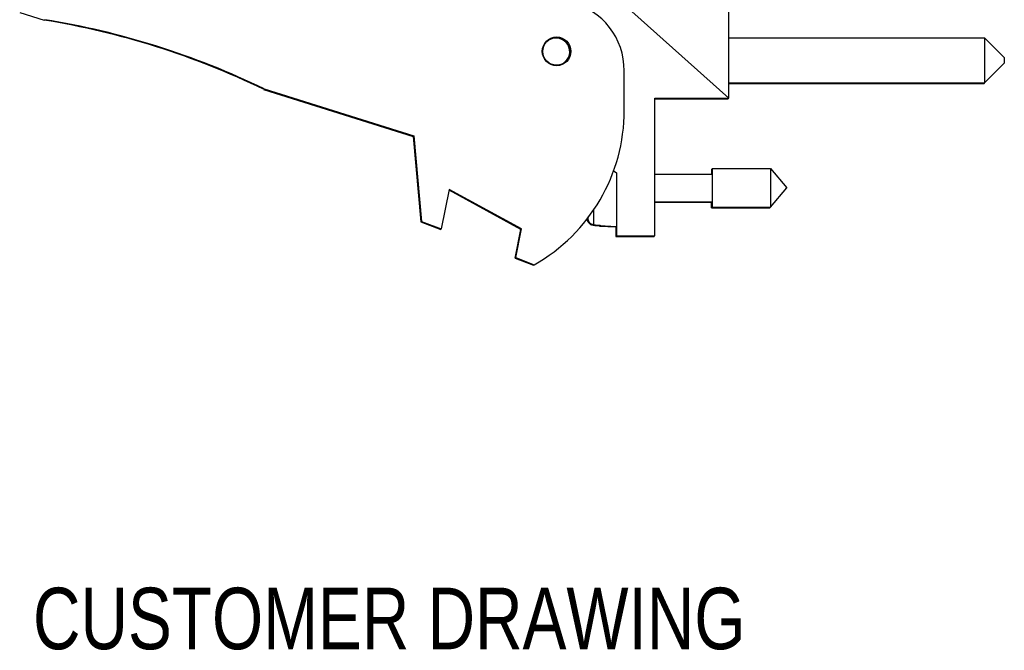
# Model space of a CAD drawing. Header units: inches. Extents: x 0.2 to 16.8, y 0.1 to 10.8.
# Tile 17 of 23: x 12.1 to 14.6, y 2.1 to 3.7. Entities that reach past the tile are written whole.
import ezdxf
from ezdxf.enums import TextEntityAlignment as Align

# ---------------------------------------------------------------- set-up
doc = ezdxf.new("R2010")
doc.units = ezdxf.units.IN
doc.header["$LTSCALE"] = 0.935
doc.header["$MEASUREMENT"] = 0
doc.layers.get('0').update_dxf_attribs({"linetype": 'CONTINUOUS'})
doc.styles.get("Standard").update_dxf_attribs({"font": 'txt', "width": 0.8})

msp = doc.modelspace()

# ---------------------------------------------------------------- linework, layer by layer
at = {"color": 7, "linetype": 'CONTINUOUS'}
for p, q in [((13.9302, 3.5), (13.9302, 4.079)), ((13.9302, 3.5), (13.5492, 3.8406)), ((12.1276, 3.7178), (12.1896, 3.6983)), ((13.9302, 3.6538), (14.5802, 3.6538)), ((14.5802, 3.6538), (14.6302, 3.6038)), ((14.5802, 3.6538), (14.5802, 3.5388)), ((14.6302, 3.6038), (14.6302, 3.5888)), ((14.5802, 3.5388), (14.6302, 3.5888)), ((13.6642, 3.469), (13.6642, 3.5697)), ((13.9302, 3.5388), (14.5802, 3.5388)), ((13.9302, 3.5376), (14.5786, 3.5376)), ((14.5786, 3.5388), (14.5786, 3.5376)), ((14.5786, 3.5376), (14.5798, 3.5388)), ((12.7476, 3.5225), (13.1276, 3.4028)), ((12.7491, 3.5237), (13.1292, 3.404)), ((13.7422, 3.15), (13.7422, 3.5)), ((13.7422, 3.5), (13.9302, 3.5)), ((13.7422, 3.4988), (13.9286, 3.4988)), ((13.9286, 3.4988), (13.9274, 3.5)), ((13.9286, 3.4988), (13.9286, 3.5)), ((13.1292, 3.404), (13.1492, 3.187)), ((13.1276, 3.4028), (13.1476, 3.1858)), ((13.6364, 3.3165), (13.6442, 3.31)), ((13.6442, 3.31), (13.6442, 3.15)), ((13.7422, 3.307), (13.8879, 3.307)), ((13.8863, 3.32), (13.8863, 3.307)), ((13.8863, 3.32), (13.8879, 3.32)), ((13.8879, 3.3212), (13.8879, 3.2228)), ((13.8879, 3.3212), (14.0359, 3.3212)), ((14.0359, 3.3212), (14.0772, 3.272)), ((14.0359, 3.3212), (14.0359, 3.2228)), ((13.2192, 3.2678), (13.1992, 3.1678)), ((13.4016, 3.1666), (13.2188, 3.266)), ((13.4031, 3.1678), (13.2192, 3.2678)), ((14.0359, 3.2228), (14.0772, 3.272)), ((13.7422, 3.2369), (13.8879, 3.2369)), ((13.7422, 3.2358), (13.8863, 3.2358)), ((13.8863, 3.2216), (13.8863, 3.2369)), ((13.587, 3.1772), (13.587, 3.2177)), ((13.8863, 3.2216), (14.0344, 3.2216)), ((13.8879, 3.2228), (14.0359, 3.2228)), ((14.0344, 3.2216), (14.0344, 3.2228)), ((14.0344, 3.2216), (14.0354, 3.2228)), ((13.1476, 3.1858), (13.1976, 3.1666)), ((13.1492, 3.187), (13.1992, 3.1678)), ((13.5712, 3.1888), (13.5712, 3.1954)), ((13.5727, 3.1888), (13.5727, 3.1988)), ((13.1979, 3.168), (13.1976, 3.1666)), ((13.387, 3.0938), (13.4016, 3.1666)), ((13.3886, 3.0949), (13.4031, 3.1678)), ((13.5855, 3.1771), (13.5855, 3.1775)), ((13.587, 3.1772), (13.6442, 3.1739)), ((13.6013, 3.1762), (13.6013, 3.1752)), ((13.6013, 3.1752), (13.6426, 3.1728)), ((13.6028, 3.1773), (13.6028, 3.1763)), ((13.6426, 3.1739), (13.6426, 3.1488)), ((13.6426, 3.1488), (13.7406, 3.1488)), ((13.6442, 3.15), (13.7422, 3.15)), ((13.7406, 3.1488), (13.7406, 3.15)), ((13.387, 3.0938), (13.4336, 3.0758)), ((13.3886, 3.0949), (13.4352, 3.077))]:
    msp.add_line(p, q, dxfattribs=at)
for radius in [0.0365, 0.035]:
    msp.add_circle((13.4922, 3.619), radius, dxfattribs=at)
for centre, radius, start, end in [((13.4842, 3.5697), 0.18, 0, 75.5225), ((11.8663, 1.6983), 2.026, 64.2145, 80.8167), ((11.8678, 1.6995), 2.026, 64.2145, 80.8167), ((13.4906, 3.6178), 0.035, 303.0025, 119.8933), ((13.4906, 3.6178), 0.0365, 9.606, 73.4755), ((13.2142, 3.469), 0.45, 299.4136, 360), ((13.873, 3.2708), 0.3127, 194.0279, 195.2119), ((13.8745, 3.272), 0.313, 193.9514, 195.4149), ((13.8745, 3.272), 0.3127, 193.9238, 195.2119), ((13.5879, 3.193), 0.0157, 195.4149, 266.6961), ((13.2126, 3.4678), 0.45, 299.4136, 299.6575)]:
    msp.add_arc(centre, radius, start, end, dxfattribs=at)
for points in [[(13.572, 3.1865), (13.5717, 3.1872), (13.5714, 3.188), (13.5712, 3.1888)], [(13.5736, 3.1876), (13.5732, 3.1884), (13.573, 3.1891), (13.5727, 3.1899)], [(13.587, 3.1783), (13.5862, 3.1783), (13.5854, 3.1784), (13.5846, 3.1786)], [(13.587, 3.1783), (13.5896, 3.1781), (13.5923, 3.1779), (13.5949, 3.1778)], [(13.5855, 3.1771), (13.5847, 3.1772), (13.5839, 3.1773), (13.5831, 3.1774)], [(13.5855, 3.1771), (13.5881, 3.177), (13.5908, 3.1768), (13.5934, 3.1767)], [(13.5934, 3.1767), (13.596, 3.1765), (13.5987, 3.1763), (13.6013, 3.1762)], [(13.5949, 3.1778), (13.5975, 3.1776), (13.6002, 3.1775), (13.6028, 3.1773)]]:
    msp.add_open_spline(points, degree=3, dxfattribs=at)
for points in [[(13.5831, 3.1774), (13.5823, 3.1776), (13.5807, 3.1781), (13.5785, 3.1792), (13.5764, 3.1806), (13.5747, 3.1823), (13.5732, 3.1843), (13.5724, 3.1857), (13.572, 3.1865)], [(13.5846, 3.1786), (13.5838, 3.1788), (13.5822, 3.1792), (13.58, 3.1803), (13.578, 3.1817), (13.5762, 3.1835), (13.5747, 3.1854), (13.5739, 3.1869), (13.5736, 3.1876)]]:
    msp.add_open_spline(points, degree=3, knots=[0, 0, 0, 0, 0.166738, 0.333466, 0.500166, 0.666798, 0.833406, 1, 1, 1, 1], dxfattribs=at)

# ---------------------------------------------------------------- texts
at = {"color": 7, "linetype": 'CONTINUOUS', "width": 0.8}
msp.add_text('CUSTOMER DRAWING', height=0.15625, dxfattribs=at).set_placement((13.0668, 2.1001), align=Align.CENTER)

doc.saveas('drawing.dxf')
